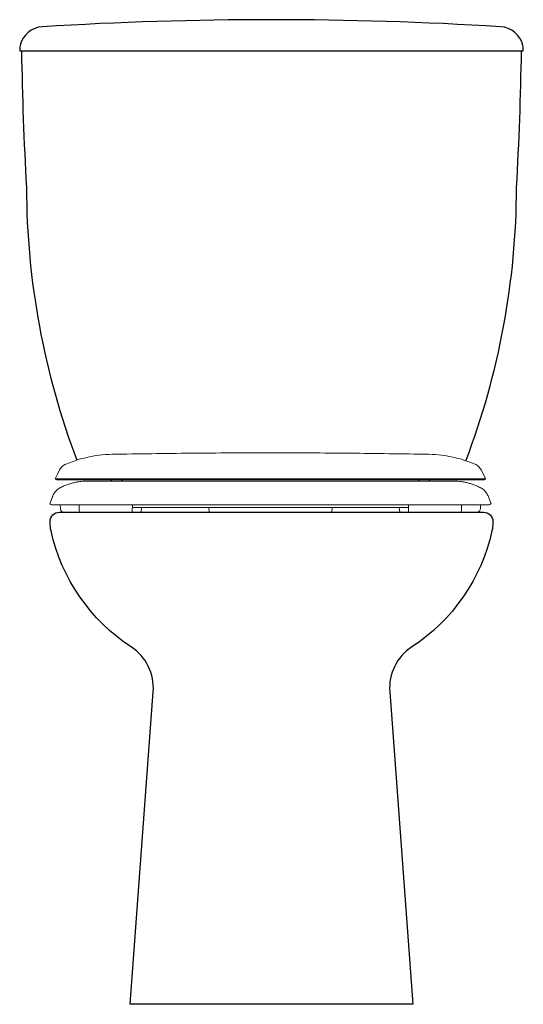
# Model space of a CAD drawing. Header units: millimetres. Extents: x 42.081 to 42.49, y 148.165 to 148.965.
import ezdxf

# ---------------------------------------------------------------- set-up
doc = ezdxf.new("R2010")
doc.units = ezdxf.units.MM
doc.layers.add('BLOCKS', color=3, linetype='Continuous')
doc.layers.add('SANINDUSA', color=3, linetype='Continuous')

msp = doc.modelspace()

# ---------------------------------------------------------------- linework, layer by layer
at = {"layer": 'BLOCKS'}
for points in [[(42.09941, 148.95944, 0.330113), (42.08118, 148.94412, 0.107213), (42.08109, 148.93988), (42.49023, 148.93988, 0.107213), (42.49015, 148.94412, 0.330113), (42.47192, 148.95944, 0.030734)], [(42.46566, 148.55738), (42.46566, 148.55617, -0.054711), (42.46495, 148.54966, -0.19556), (42.39978, 148.45539, 0.27278), (42.3818, 148.41897), (42.40066, 148.16488), (42.17066, 148.16488), (42.18952, 148.41897, 0.27278), (42.17154, 148.45539, -0.19556), (42.10638, 148.54966, -0.054711), (42.10566, 148.55617), (42.10566, 148.55738, -0.414214), (42.11316, 148.56488), (42.45816, 148.56488, -0.414214)]]:
    msp.add_lwpolyline(points, format="xyb", close=True, dxfattribs=at)
for points in [[(42.08239, 148.93988, 0.009935), (42.08638, 148.82876, 0.089975), (42.12736, 148.60724, 0.089975)], [(42.44377, 148.60671, 0.090204), (42.48495, 148.82876, 0.009935), (42.48893, 148.93988)]]:
    msp.add_lwpolyline(points, format="xyb", dxfattribs=at)
at = {"layer": 'SANINDUSA', "linetype": 'Continuous', "lineweight": 15}
for p, q in [((42.12742, 148.60727), (42.11837, 148.60393)), ((42.28476, 148.59018), (42.13619, 148.59018)), ((42.28476, 148.59018), (42.43332, 148.59018)), ((42.10748, 148.57735), (42.10537, 148.57153)), ((42.46415, 148.57153), (42.46203, 148.57735)), ((42.11391, 148.57088), (42.11397, 148.56767)), ((42.1293, 148.57088), (42.12938, 148.56607)), ((42.17247, 148.56607), (42.17256, 148.57088)), ((42.17992, 148.56858), (42.1796, 148.56488)), ((42.23492, 148.56488), (42.23459, 148.56858)), ((42.33492, 148.56858), (42.3346, 148.56488)), ((42.38992, 148.56488), (42.38959, 148.56858)), ((42.39696, 148.57088), (42.39704, 148.56607)), ((42.44013, 148.56607), (42.44022, 148.57088)), ((42.45555, 148.56767), (42.4556, 148.57088)), ((42.1796, 148.56488), (42.23104, 148.56488)), ((42.23104, 148.56488), (42.23492, 148.56488)), ((42.3346, 148.56488), (42.38604, 148.56488)), ((42.38604, 148.56488), (42.38992, 148.56488))]:
    msp.add_line(p, q, dxfattribs=at)
at = {"layer": 'SANINDUSA', "linetype": 'Continuous', "lineweight": 15, "flags": 128}
for points in [[(42.11338, 148.59926), (42.11185, 148.59627), (42.10972, 148.59209)], [(42.45979, 148.59209), (42.45766, 148.59627), (42.45614, 148.59926)], [(42.15473, 148.59118), (42.15539, 148.59057), (42.15613, 148.59006)], [(42.16345, 148.5901), (42.16412, 148.59057), (42.16478, 148.59116)], [(42.40473, 148.59117), (42.40539, 148.59057), (42.40612, 148.59006)], [(42.41345, 148.5901), (42.41412, 148.59057), (42.41478, 148.59116)]]:
    msp.add_lwpolyline(points, dxfattribs=at)
at = {"layer": 'SANINDUSA', "linetype": 'Continuous', "lineweight": 15}
for centre, start, end in [((42.10712, 148.57338), 227.17998, 269.99481), ((42.46239, 148.57338), 270.00519, 313.42806)]:
    msp.add_arc(centre, 0.0025, start, end, dxfattribs=at)
for points, knots in [([(42.12742, 148.60727), (42.13002, 148.60802), (42.13595, 148.60973), (42.1455, 148.61141), (42.15246, 148.61176), (42.15595, 148.61193)], [0, 0, 0, 0, 0.279935, 0.63864, 1, 1, 1, 1]), ([(42.28476, 148.61311), (42.26327, 148.61306), (42.22034, 148.61296), (42.1774, 148.61227), (42.15595, 148.61193)], [0, 0, 0, 0, 0.500336, 1, 1, 1, 1]), ([(42.28476, 148.61311), (42.30624, 148.61306), (42.34918, 148.61296), (42.39211, 148.61227), (42.41356, 148.61193)], [0, 0, 0, 0, 0.500339, 1, 1, 1, 1]), ([(42.4421, 148.60727), (42.43949, 148.60802), (42.43356, 148.60973), (42.42401, 148.61141), (42.41705, 148.61176), (42.41356, 148.61193)], [0, 0, 0, 0, 0.279935, 0.63864, 1, 1, 1, 1]), ([(42.4421, 148.60727), (42.44421, 148.60656), (42.44726, 148.60554), (42.45023, 148.60431), (42.45114, 148.60393)], [0, 0, 0, 0, 0.692819, 1, 1, 1, 1]), ([(42.11837, 148.60393), (42.11733, 148.60337), (42.11525, 148.60226), (42.11399, 148.60026), (42.11336, 148.59926)], [0, 0, 0, 0, 0.5, 1, 1, 1, 1]), ([(42.45114, 148.60393), (42.45218, 148.60337), (42.45426, 148.60226), (42.45552, 148.60026), (42.45615, 148.59926)], [0, 0, 0, 0, 0.5, 1, 1, 1, 1]), ([(42.10972, 148.59209), (42.10979, 148.59202), (42.10992, 148.59188), (42.11007, 148.59176), (42.11015, 148.5917)], [0, 0, 0, 0, 0.49999, 1, 1, 1, 1]), ([(42.11811, 148.59209), (42.11687, 148.59209), (42.11439, 148.59209), (42.11186, 148.59209), (42.11043, 148.59209), (42.10995, 148.59209), (42.10981, 148.59209), (42.10976, 148.59209), (42.10973, 148.59209), (42.10973, 148.59209), (42.10972, 148.59209)], [0, 0, 0, 0, 0.243007, 0.485928, 0.728845, 0.880628, 0.910449, 0.940272, 0.970098, 1, 1, 1, 1]), ([(42.11015, 148.5917), (42.11023, 148.59164), (42.11039, 148.59153), (42.11056, 148.59145), (42.11065, 148.59141)], [0, 0, 0, 0, 0.499988, 1, 1, 1, 1]), ([(42.11065, 148.59141), (42.11074, 148.59137), (42.11092, 148.59129), (42.11111, 148.59125), (42.1112, 148.59122)], [0, 0, 0, 0, 0.500008, 1, 1, 1, 1]), ([(42.28476, 148.59122), (42.28067, 148.59122), (42.27255, 148.59122), (42.26049, 148.59122), (42.2487, 148.59122), (42.23718, 148.59122), (42.22507, 148.59122), (42.21247, 148.59122), (42.1996, 148.59122), (42.1874, 148.59122), (42.17596, 148.59122), (42.16533, 148.59122), (42.15558, 148.59122), (42.14678, 148.59122), (42.13952, 148.59122), (42.13362, 148.59122), (42.1289, 148.59122), (42.12493, 148.59122), (42.12176, 148.59122), (42.12016, 148.59122), (42.11945, 148.59122), (42.11932, 148.59122), (42.1192, 148.59122), (42.11908, 148.59122), (42.11896, 148.59122), (42.11884, 148.59122), (42.11854, 148.59122), (42.11791, 148.59122), (42.11671, 148.59122), (42.11483, 148.59122), (42.11295, 148.59122), (42.11162, 148.59122), (42.11125, 148.59122), (42.1112, 148.59122), (42.1112, 148.59122), (42.1112, 148.59122)], [0, 0, 0, 0, 0.035666, 0.070885, 0.105733, 0.14028, 0.174584, 0.217199, 0.259606, 0.301882, 0.344093, 0.386303, 0.428577, 0.470982, 0.513595, 0.547898, 0.582442, 0.617288, 0.652504, 0.688169, 0.690516, 0.692864, 0.695211, 0.697559, 0.699906, 0.702254, 0.704601, 0.717511, 0.740562, 0.781715, 0.855188, 0.920793, 0.98642, 0.997726, 1, 1, 1, 1]), ([(42.13632, 148.59018), (42.13569, 148.59017), (42.13446, 148.59016), (42.13223, 148.59003), (42.12977, 148.58977), (42.12705, 148.58934), (42.12411, 148.5887), (42.12097, 148.58779), (42.11764, 148.58659), (42.11541, 148.58554), (42.11427, 148.585)], [0, 0, 0, 0, 0.128704, 0.252406, 0.372987, 0.492508, 0.612982, 0.736459, 0.864933, 1, 1, 1, 1]), ([(42.28476, 148.59209), (42.28025, 148.59209), (42.2713, 148.59209), (42.25803, 148.5921), (42.24508, 148.5921), (42.23248, 148.5921), (42.22029, 148.5921), (42.20854, 148.5921), (42.19728, 148.5921), (42.18656, 148.5921), (42.17642, 148.5921), (42.1669, 148.5921), (42.15805, 148.5921), (42.14992, 148.5921), (42.14254, 148.5921), (42.13596, 148.5921), (42.13023, 148.5921), (42.12598, 148.5921), (42.12289, 148.59209), (42.12127, 148.59209), (42.12036, 148.59209), (42.11999, 148.59209), (42.11964, 148.59209), (42.1193, 148.59209), (42.11898, 148.59209), (42.11867, 148.59209), (42.11838, 148.59209), (42.1182, 148.59209), (42.11811, 148.59209)], [0, 0, 0, 0, 0.056646, 0.112527, 0.167788, 0.222555, 0.276936, 0.331027, 0.384909, 0.438655, 0.492329, 0.545995, 0.599713, 0.653547, 0.707569, 0.761857, 0.8165, 0.871606, 0.907176, 0.94302, 0.950097, 0.957186, 0.964288, 0.971403, 0.978531, 0.985674, 0.99283, 1, 1, 1, 1]), ([(42.28476, 148.59209), (42.28863, 148.59209), (42.29633, 148.59209), (42.30777, 148.59209), (42.31899, 148.59209), (42.33116, 148.59209), (42.34417, 148.59209), (42.35781, 148.59209), (42.37083, 148.59209), (42.38315, 148.59209), (42.39471, 148.59209), (42.40544, 148.59209), (42.41528, 148.59209), (42.42415, 148.59209), (42.43145, 148.59209), (42.43736, 148.59209), (42.44208, 148.59209), (42.44603, 148.59209), (42.44925, 148.59209), (42.45069, 148.59209), (42.45141, 148.59209)], [0, 0, 0, 0, 0.048693, 0.09681, 0.144444, 0.191679, 0.254155, 0.316205, 0.377957, 0.439521, 0.500996, 0.562476, 0.624052, 0.685826, 0.747908, 0.79744, 0.847323, 0.897643, 0.948498, 1, 1, 1, 1]), ([(42.28476, 148.59122), (42.28922, 148.59122), (42.2981, 148.59122), (42.31125, 148.59122), (42.32409, 148.59122), (42.33657, 148.59122), (42.34866, 148.59122), (42.3603, 148.59122), (42.37146, 148.59122), (42.38209, 148.59122), (42.39214, 148.59122), (42.40157, 148.59122), (42.41035, 148.59122), (42.41841, 148.59122), (42.42573, 148.59122), (42.43225, 148.59122), (42.43793, 148.59122), (42.44167, 148.59122), (42.44403, 148.59122), (42.44538, 148.59122), (42.44661, 148.59122), (42.44772, 148.59122), (42.44871, 148.59122), (42.44949, 148.59122), (42.45002, 148.59122), (42.45092, 148.59122), (42.45265, 148.59122), (42.45478, 148.59122), (42.45657, 148.59122), (42.45765, 148.59122), (42.45808, 148.59122), (42.45822, 148.59122), (42.45826, 148.59122), (42.45829, 148.59122), (42.45834, 148.59122), (42.4583, 148.59122), (42.45829, 148.59122)], [0, 0, 0, 0, 0.038983, 0.077439, 0.115469, 0.153159, 0.190583, 0.227808, 0.264888, 0.301875, 0.338813, 0.375744, 0.412711, 0.449759, 0.486935, 0.524294, 0.561899, 0.59982, 0.613233, 0.626699, 0.640223, 0.653808, 0.66746, 0.681183, 0.691001, 0.696732, 0.732751, 0.797049, 0.854448, 0.911851, 0.957683, 0.966688, 0.975693, 0.984699, 0.997421, 1, 1, 1, 1]), ([(42.45525, 148.585), (42.4543, 148.58545), (42.45241, 148.58635), (42.4495, 148.58746), (42.44662, 148.58837), (42.44379, 148.58907), (42.44101, 148.58959), (42.4383, 148.58994), (42.43565, 148.59015), (42.43404, 148.59017), (42.4332, 148.59018)], [0, 0, 0, 0, 0.110653, 0.2197341, 0.3303994, 0.4457151, 0.5684125, 0.7006021, 0.8440117, 1, 1, 1, 1]), ([(42.45141, 148.59209), (42.45146, 148.59209), (42.45155, 148.59209), (42.4517, 148.59209), (42.45185, 148.59209), (42.45199, 148.59209), (42.45213, 148.59209), (42.45227, 148.59209), (42.45241, 148.59209), (42.45279, 148.59209), (42.45406, 148.59209), (42.45593, 148.59209), (42.45798, 148.59209), (42.45946, 148.59209), (42.45967, 148.59209), (42.45977, 148.59209)], [0, 0, 0, 0, 0.009028, 0.018057, 0.027084, 0.036113, 0.04514, 0.054167, 0.063194, 0.072221, 0.128957, 0.318913, 0.50883, 0.761486, 1, 1, 1, 1]), ([(42.45831, 148.59122), (42.45841, 148.59125), (42.4586, 148.59129), (42.45878, 148.59137), (42.45887, 148.59141)], [0, 0, 0, 0, 0.499992, 1, 1, 1, 1]), ([(42.45886, 148.59141), (42.45895, 148.59145), (42.45913, 148.59153), (42.45929, 148.59164), (42.45937, 148.5917)], [0, 0, 0, 0, 0.500012, 1, 1, 1, 1]), ([(42.45936, 148.5917), (42.45944, 148.59176), (42.45959, 148.59188), (42.45973, 148.59202), (42.45979, 148.59209)], [0, 0, 0, 0, 0.50001, 1, 1, 1, 1]), ([(42.11447, 148.58506), (42.11427, 148.58497), (42.11352, 148.58465), (42.11235, 148.58385), (42.11094, 148.5827), (42.10967, 148.58132), (42.10859, 148.57974), (42.10785, 148.57839), (42.10758, 148.57754), (42.1075, 148.57732)], [0, 0, 0, 0, 0.060348, 0.228738, 0.395438, 0.570895, 0.751064, 0.934116, 1, 1, 1, 1]), ([(42.46202, 148.57732), (42.46183, 148.57783), (42.46141, 148.5789), (42.46051, 148.5804), (42.45943, 148.5818), (42.45823, 148.583), (42.45696, 148.58399), (42.4559, 148.58468), (42.45525, 148.58498), (42.45505, 148.58507)], [0, 0, 0, 0, 0.151509, 0.323452, 0.48855, 0.646662, 0.797394, 0.94008, 1, 1, 1, 1]), ([(42.10712, 148.57088), (42.10718, 148.57088), (42.10731, 148.57088), (42.10886, 148.57088), (42.11066, 148.57088), (42.11275, 148.57088), (42.11479, 148.57088), (42.11751, 148.57088), (42.12099, 148.57088), (42.12569, 148.57088), (42.13186, 148.57088), (42.13963, 148.57088), (42.14849, 148.57088), (42.15826, 148.57088), (42.16887, 148.57088), (42.1802, 148.57088), (42.19227, 148.57088), (42.20497, 148.57088), (42.21825, 148.57088), (42.23201, 148.57088), (42.24614, 148.57088), (42.25972, 148.57088), (42.27262, 148.57088), (42.28071, 148.57088), (42.28476, 148.57088)], [0, 0, 0, 0, 0.081382, 0.174864, 0.268272, 0.301836, 0.335508, 0.36918, 0.402782, 0.436287, 0.47844, 0.520754, 0.56307, 0.605226, 0.646042, 0.687005, 0.727971, 0.76879, 0.809566, 0.850488, 0.891411, 0.932189, 0.966095, 1, 1, 1, 1]), ([(42.11397, 148.56767), (42.1141, 148.56724), (42.11436, 148.56637), (42.1151, 148.56541), (42.11567, 148.56501), (42.11588, 148.56488)], [0, 0, 0, 0, 0.2807284, 0.5614304, 0.7175306, 0.7175306, 0.7175306, 0.7175306]), ([(42.17218, 148.56488), (42.17219, 148.56491), (42.17234, 148.56529), (42.17241, 148.5657), (42.17247, 148.56607)], [0.7136539, 0.7136539, 0.7136539, 0.7136539, 0.7363889, 1, 1, 1, 1]), ([(42.17252, 148.56895), (42.17272, 148.56884), (42.17314, 148.56863), (42.17361, 148.56859), (42.17386, 148.56858)], [0, 0, 0, 0, 0.469068, 1, 1, 1, 1]), ([(42.17831, 148.56858), (42.17773, 148.56858), (42.17658, 148.56858), (42.17489, 148.56858), (42.17427, 148.56858), (42.17386, 148.56858)], [0, 0, 0, 0, 0.25817, 0.516437, 1, 1, 1, 1]), ([(42.28476, 148.56858), (42.28203, 148.56858), (42.27658, 148.56858), (42.26718, 148.56858), (42.25665, 148.56858), (42.24522, 148.56858), (42.23429, 148.56858), (42.22401, 148.56858), (42.21449, 148.56858), (42.20596, 148.56858), (42.19853, 148.56858), (42.19219, 148.56858), (42.18691, 148.56858), (42.18282, 148.56858), (42.17982, 148.56858), (42.17881, 148.56858), (42.17831, 148.56858)], [0, 0, 0, 0, 0.051904, 0.103809, 0.180043, 0.25652, 0.332754, 0.408965, 0.485418, 0.561628, 0.634645, 0.707875, 0.780892, 0.853849, 0.927023, 1, 1, 1, 1]), ([(42.46239, 148.57088), (42.46233, 148.57088), (42.46221, 148.57088), (42.46066, 148.57088), (42.45885, 148.57088), (42.45676, 148.57088), (42.45472, 148.57088), (42.452, 148.57088), (42.44852, 148.57088), (42.44383, 148.57088), (42.43766, 148.57088), (42.42989, 148.57088), (42.42102, 148.57088), (42.41126, 148.57088), (42.40064, 148.57088), (42.38931, 148.57088), (42.37724, 148.57088), (42.36454, 148.57088), (42.35126, 148.57088), (42.3375, 148.57088), (42.32337, 148.57088), (42.30979, 148.57088), (42.2969, 148.57088), (42.2888, 148.57088), (42.28476, 148.57088)], [0, 0, 0, 0, 0.081382, 0.174864, 0.268272, 0.301836, 0.335508, 0.36918, 0.402782, 0.436287, 0.47844, 0.520754, 0.56307, 0.605226, 0.646042, 0.687005, 0.727971, 0.76879, 0.809566, 0.850488, 0.891411, 0.932189, 0.966095, 1, 1, 1, 1]), ([(42.28476, 148.56858), (42.28865, 148.56858), (42.29654, 148.56858), (42.30831, 148.56858), (42.31989, 148.56858), (42.33104, 148.56858), (42.34159, 148.56858), (42.35142, 148.56858), (42.35973, 148.56858), (42.3666, 148.56858), (42.37224, 148.56858), (42.37724, 148.56858), (42.38155, 148.56858), (42.38512, 148.56858), (42.38793, 148.56858), (42.39005, 148.56858), (42.39082, 148.56858), (42.39121, 148.56858)], [0, 0, 0, 0, 0.074057, 0.150289, 0.226764, 0.302996, 0.379211, 0.455668, 0.531883, 0.590311, 0.648958, 0.707604, 0.766032, 0.82441, 0.883002, 0.941607, 1, 1, 1, 1]), ([(42.39121, 148.56858), (42.39178, 148.56858), (42.39293, 148.56858), (42.39463, 148.56858), (42.39525, 148.56858), (42.39565, 148.56858)], [0, 0, 0, 0, 0.258165, 0.516426, 1, 1, 1, 1]), ([(42.39699, 148.56889), (42.39684, 148.56881), (42.39646, 148.56862), (42.39603, 148.56859), (42.39577, 148.56858)], [0, 0, 0, 0, 0.412274, 1, 1, 1, 1]), ([(42.45555, 148.56767), (42.45541, 148.56724), (42.45515, 148.56637), (42.45442, 148.56541), (42.45385, 148.56501), (42.45363, 148.56488)], [0, 0, 0, 0, 0.2807284, 0.5614304, 0.7175306, 0.7175306, 0.7175306, 0.7175306])]:
    msp.add_open_spline(points, degree=3, knots=knots, dxfattribs=at)
for points in [[(42.12938, 148.56607), (42.12951, 148.56566), (42.12964, 148.56525), (42.12983, 148.56488)], [(42.39704, 148.56607), (42.39712, 148.56567), (42.3972, 148.56526), (42.39734, 148.56488)], [(42.43969, 148.56488), (42.43988, 148.56525), (42.44001, 148.56566), (42.44013, 148.56607)]]:
    msp.add_open_spline(points, degree=3, dxfattribs=at)

doc.saveas('drawing.dxf')
